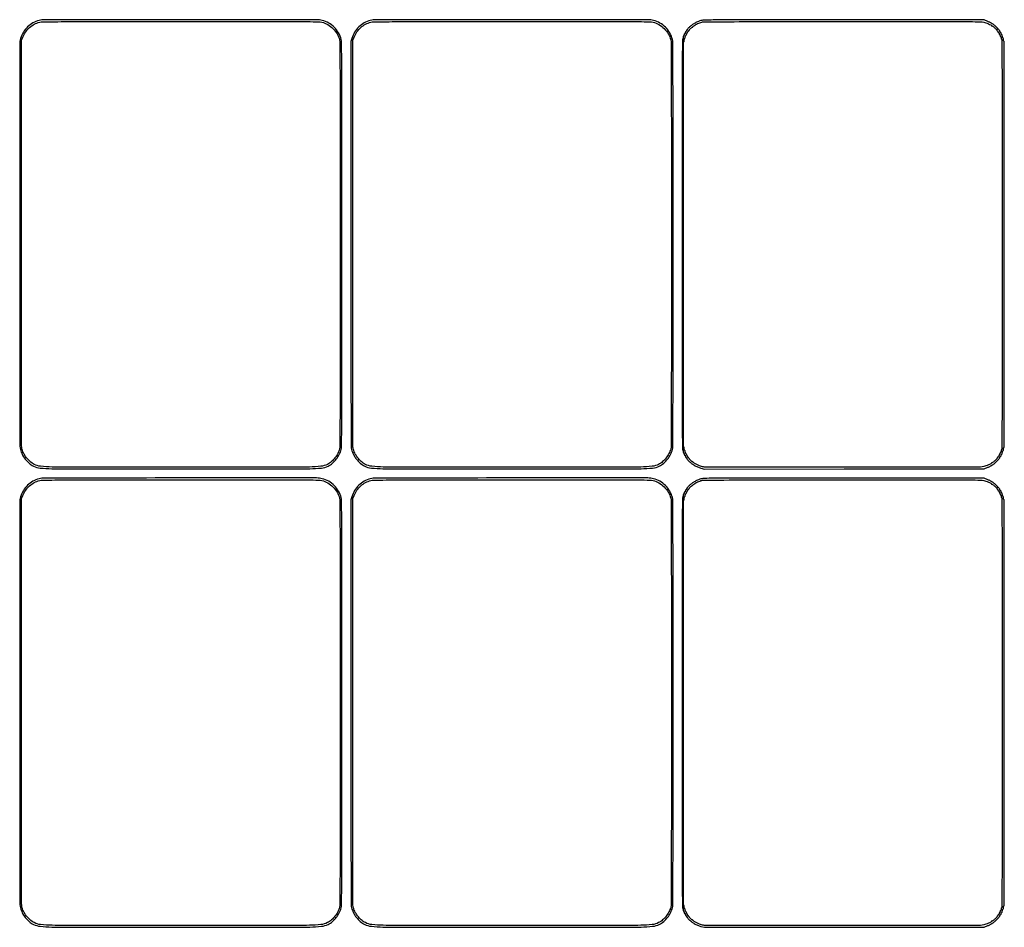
# Model space of a CAD drawing. Extents: x 5 to 206, y 6 to 274.
# Tile 2 of 2: x 5 to 198, y 96 to 274. Entities that reach past the tile are written whole.
import ezdxf

# ---------------------------------------------------------------- set-up
doc = ezdxf.new("R2010")
doc.units = 0
doc.header["$MEASUREMENT"] = 0

msp = doc.modelspace()

# ---------------------------------------------------------------- linework, layer by layer
for points in [[(8.7984, 274.055805, 0.065323), (7.588419, 273.563802, 0.063948), (6.536622, 272.773502, 0.063438), (5.711768, 271.736586, 0.062472), (5.168082, 270.520739), (4.9914, 269.940777), (4.9914, 230.163163, 0.000081), (4.99512, 207.172171, 0.000711), (5.012886, 196.996982, 0.00031), (5.037401, 190.524914, 0.060953), (5.119031, 189.881324, 0.054545), (5.492955, 188.878489, 0.050364), (6.082999, 187.950858, 0.051021), (6.837654, 187.171227, 0.05959), (7.6986, 186.606324, 0.089729), (9.000192, 186.228289, 0.020984), (11.277015, 186.087582, 0.004814), (15.914194, 186.040601, 0.000126), (36.5895, 186.0354, 0.000126), (57.264806, 186.040601, 0.004814), (61.901985, 186.087582, 0.020984), (64.178808, 186.228289, 0.089729), (65.4804, 186.606324, 0.05959), (66.341346, 187.171227, 0.051021), (67.096001, 187.950858, 0.050364), (67.686045, 188.878489, 0.054545), (68.059969, 189.881324, 0.060951), (68.141594, 190.524862, 0.00031), (68.166114, 196.988502, 0.000712), (68.18388, 207.150847, 0.000081), (68.1876, 230.112, 0.000081), (68.18388, 253.073153, 0.000712), (68.166114, 263.235498, 0.00031), (68.141594, 269.699138, 0.060951), (68.059969, 270.342676, 0.068451), (67.547178, 271.609566, 0.066122), (66.706619, 272.707619, 0.066122), (65.608566, 273.548178, 0.068451), (64.341676, 274.060969, 0.062027), (63.231643, 274.199347, 0.000055), (36.561327, 274.199793, 0.000053), (9.875606, 274.19447, 0.063945)], [(64.249275, 273.720898, -0.068755), (65.418674, 273.237339, -0.064089), (66.444479, 272.445479, -0.064089), (67.236339, 271.419674, -0.068755), (67.719898, 270.250275, -0.062654), (67.803095, 269.612227, -0.000324), (67.827716, 263.249747, -0.000726), (67.845522, 253.190666, -0.00008), (67.8492, 230.112, -0.00008), (67.845522, 207.033334, -0.000726), (67.827716, 196.974253, -0.000324), (67.803095, 190.611773, -0.062654), (67.719898, 189.973725, -0.054027), (67.37351, 189.061098, -0.04865), (66.829603, 188.208642, -0.049), (66.135869, 187.483219, -0.056811), (65.3457, 186.946912, -0.09492), (64.086528, 186.566311, -0.021086), (61.83043, 186.426042, -0.004856), (57.224054, 186.378986, -0.000126), (36.5895, 186.3738, -0.000126), (15.954946, 186.378986, -0.004856), (11.34857, 186.426042, -0.021086), (9.092472, 186.566311, -0.09492), (7.8333, 186.946912, -0.060368), (7.016231, 187.50998, -0.048952), (6.291096, 188.289944, -0.049201), (5.735092, 189.191063, -0.062856), (5.420161, 190.113613, -0.050392), (5.371366, 190.586961, -0.00007), (5.354267, 199.664002, -0.00045), (5.344182, 211.615969, -0.000125), (5.349937, 230.3658), (5.3721, 270.1701), (5.616148, 270.7623, -0.053731), (6.178146, 271.795303, -0.058594), (6.933552, 272.651962, -0.059359), (7.857631, 273.301251, -0.057689), (8.917153, 273.722794, -0.064462), (9.437441, 273.793285, -0.000377), (14.320813, 273.818503, -0.000915), (21.700385, 273.83754, -0.000136), (36.550576, 273.844632, -0.000118), (52.331395, 273.844128, -0.00105), (59.288482, 273.827654, -0.000656), (63.629187, 273.802565, -0.062007)], [(73.7712, 274.055805, 0.065323), (72.561219, 273.563802, 0.063948), (71.509422, 272.773502, 0.063438), (70.684568, 271.736586, 0.062472), (70.140882, 270.520739), (69.9642, 269.940777), (69.9642, 230.163163, 0.000081), (69.96792, 207.172171, 0.000711), (69.985686, 196.996982, 0.00031), (70.010201, 190.524914, 0.060953), (70.091831, 189.881324, 0.054545), (70.465755, 188.878489, 0.050364), (71.055799, 187.950858, 0.051021), (71.810454, 187.171227, 0.05959), (72.6714, 186.606324, 0.089729), (73.972992, 186.228289, 0.020984), (76.249815, 186.087582, 0.004814), (80.886994, 186.040601, 0.000126), (101.5623, 186.0354, 0.000126), (122.237606, 186.040601, 0.004814), (126.874785, 186.087582, 0.020984), (129.151608, 186.228289, 0.089729), (130.4532, 186.606324, 0.05959), (131.314146, 187.171227, 0.051021), (132.068801, 187.950858, 0.050364), (132.658845, 188.878489, 0.054545), (133.032769, 189.881324, 0.060951), (133.114394, 190.524862, 0.00031), (133.138914, 196.988502, 0.000712), (133.15668, 207.150847, 0.000081), (133.1604, 230.112, 0.000081), (133.15668, 253.073153, 0.000712), (133.138914, 263.235498, 0.00031), (133.114394, 269.699138, 0.060951), (133.032769, 270.342676, 0.068451), (132.519978, 271.609566, 0.066122), (131.679419, 272.707619, 0.066122), (130.581366, 273.548178, 0.068451), (129.314476, 274.060969, 0.062027), (128.204443, 274.199347, 0.000055), (101.534127, 274.199793, 0.000053), (74.848406, 274.19447, 0.063945)], [(129.222075, 273.720898, -0.068755), (130.391474, 273.237339, -0.064089), (131.417279, 272.445479, -0.064089), (132.209139, 271.419674, -0.068755), (132.692698, 270.250275, -0.062654), (132.775895, 269.612227, -0.000324), (132.800516, 263.249747, -0.000726), (132.818322, 253.190666, -0.00008), (132.822, 230.112, -0.00008), (132.818322, 207.033334, -0.000726), (132.800516, 196.974253, -0.000324), (132.775895, 190.611773, -0.062654), (132.692698, 189.973725, -0.054027), (132.34631, 189.061098, -0.04865), (131.802403, 188.208642, -0.049), (131.108669, 187.483219, -0.056811), (130.3185, 186.946912, -0.09492), (129.059328, 186.566311, -0.021086), (126.80323, 186.426042, -0.004856), (122.196854, 186.378986, -0.000126), (101.5623, 186.3738, -0.000126), (80.927746, 186.378986, -0.004856), (76.32137, 186.426042, -0.021086), (74.065272, 186.566311, -0.09492), (72.8061, 186.946912, -0.060368), (71.989031, 187.50998, -0.048952), (71.263896, 188.289944, -0.049201), (70.707892, 189.191063, -0.062856), (70.392961, 190.113613, -0.050392), (70.344166, 190.586961, -0.00007), (70.327067, 199.664002, -0.00045), (70.316982, 211.615969, -0.000125), (70.322737, 230.3658), (70.3449, 270.1701), (70.588948, 270.7623, -0.053731), (71.150946, 271.795303, -0.058594), (71.906352, 272.651962, -0.059359), (72.830431, 273.301251, -0.057689), (73.889953, 273.722794, -0.064462), (74.410241, 273.793285, -0.000377), (79.293613, 273.818503, -0.000915), (86.673185, 273.83754, -0.000136), (101.523376, 273.844632, -0.000118), (117.304195, 273.844128, -0.00105), (124.261282, 273.827654, -0.000656), (128.601987, 273.802565, -0.062007)], [(138.575627, 274.008593, 0.02319), (138.283442, 273.9153, 0.013958), (137.94594, 273.779185, 0.013838), (137.610139, 273.621532, 0.019758), (137.322187, 273.461925, 0.023703), (136.857352, 273.148648, 0.020742), (136.402322, 272.779246, 0.014894), (136.023787, 272.424355, 0.199547), (135.9522, 272.252125, -0.088862), (135.945776, 272.216264, -0.094958), (135.927349, 272.18579, -0.099929), (135.899875, 272.165403, -0.11024), (135.8676, 272.1582, 0.148195), (135.835337, 272.148423, 0.098894), (135.807851, 272.120923, 0.082425), (135.789319, 272.079814, 0.064853), (135.783, 272.0313, -0.063559), (135.776807, 271.982782, -0.081496), (135.758622, 271.941677, -0.098464), (135.731661, 271.914174, -0.150892), (135.700012, 271.9044, 0.196992), (135.664432, 271.889816, 0.05533), (135.625808, 271.842272, 0.046776), (135.590353, 271.773869, 0.034719), (135.56394, 271.6929, -0.031538), (135.538092, 271.611917, -0.043524), (135.504293, 271.543528, -0.050787), (135.468062, 271.495619, -0.208396), (135.435429, 271.4814, 0.202466), (135.406603, 271.469229, 0.084282), (135.382157, 271.433768, 0.064406), (135.365543, 271.38132, 0.044563), (135.36, 271.31925, -0.051902), (135.353313, 271.255001, -0.057769), (135.333546, 271.195913, -0.065835), (135.304424, 271.150453, -0.137823), (135.269943, 271.127081, 0.198786), (135.23211, 271.094285, 0.03054), (135.192245, 271.000796, 0.030152), (135.156857, 270.878525, 0.02203), (135.131903, 270.739331, -0.018956), (135.108196, 270.60224, -0.02954), (135.076437, 270.486683, -0.029333), (135.041774, 270.401368, -0.28924), (135.010461, 270.3816, 0.413675), (134.979404, 270.3506, 0.000004), (134.958189, 258.766483, 0.000292), (134.942152, 245.832403, 0.000164), (134.937, 230.112, 0.000164), (134.942152, 214.391597, 0.000292), (134.958189, 201.457517, 0.000004), (134.979404, 189.8734, 0.413675), (135.010461, 189.8424, -0.28924), (135.041774, 189.822632, -0.029333), (135.076437, 189.737317, -0.02954), (135.108196, 189.62176, -0.018956), (135.131903, 189.484669, 0.02203), (135.156857, 189.345475, 0.030152), (135.192245, 189.223204, 0.03054), (135.23211, 189.129715, 0.198786), (135.269943, 189.096919, -0.137823), (135.304424, 189.073547, -0.065835), (135.333546, 189.028087, -0.057769), (135.353313, 188.968999, -0.051902), (135.36, 188.90475, 0.044563), (135.365543, 188.84268, 0.064406), (135.382157, 188.790232, 0.084282), (135.406603, 188.754771, 0.202466), (135.435429, 188.7426, -0.208396), (135.468062, 188.728381, -0.050787), (135.504293, 188.680472, -0.043524), (135.538092, 188.612083, -0.031538), (135.56394, 188.5311, 0.034719), (135.590353, 188.450131, 0.046776), (135.625808, 188.381728, 0.05533), (135.664432, 188.334184, 0.196992), (135.700012, 188.3196, -0.150892), (135.731661, 188.309826, -0.098464), (135.758622, 188.282323, -0.081496), (135.776807, 188.241218, -0.063559), (135.783, 188.1927, 0.064853), (135.789319, 188.144186, 0.082425), (135.807851, 188.103077, 0.098894), (135.835337, 188.075577, 0.148195), (135.8676, 188.0658, -0.11024), (135.899875, 188.058597, -0.099929), (135.927349, 188.03821, -0.094958), (135.945776, 188.007736, -0.088862), (135.9522, 187.971875, 0.199555), (136.023806, 187.799607, 0.014898), (136.402404, 187.444686, 0.020744), (136.857565, 187.075219, 0.023688), (137.322628, 186.761807, 0.019436), (137.625579, 186.593632, 0.016402), (137.958128, 186.439062, 0.016509), (138.29732, 186.307781, 0.020662), (138.620173, 186.209695), (139.297509, 186.034121), (166.748405, 186.055911), (194.1993, 186.0777), (194.89725, 186.365886, 0.008174), (195.164775, 186.481503, 0.012855), (195.390177, 186.590381, 0.006873), (195.572905, 186.687715, 0.273426), (195.5952, 186.725436, -0.157815), (195.60401, 186.752655, -0.097188), (195.628848, 186.775837, -0.079117), (195.665943, 186.791488, -0.060412), (195.709746, 186.7968, 0.146182), (195.824713, 186.831146, 0.023298), (196.017025, 186.970542, 0.019273), (196.271205, 187.19005, 0.007248), (196.6104, 187.515922, 0.005942), (196.947819, 187.857653, 0.023054), (197.144223, 188.081105, 0.036671), (197.254982, 188.242427, 0.132861), (197.2872, 188.361532, -0.086643), (197.296684, 188.415854, -0.066359), (197.324477, 188.46947, -0.065914), (197.365589, 188.514279, -0.082778), (197.4141, 188.542806, 0.098143), (197.462621, 188.573367, 0.066864), (197.503723, 188.624242, 0.064008), (197.531518, 188.686789, 0.07271), (197.541, 188.751651, -0.044123), (197.546421, 188.812957, -0.06393), (197.562675, 188.864756, -0.083732), (197.586586, 188.899795, -0.203985), (197.614787, 188.9118, 0.277998), (197.6466, 188.930969, 0.031218), (197.682795, 189.011205, 0.030734), (197.716602, 189.120528, 0.019977), (197.742687, 189.2502, -0.022653), (197.769491, 189.379855, -0.034344), (197.805462, 189.489195, -0.037096), (197.844693, 189.56825, -0.264949), (197.8804, 189.5886, 0.297409), (197.912775, 189.609726, 0.043099), (197.939442, 189.688005, 0.037255), (197.957949, 189.797311, 0.023315), (197.964, 189.927, -0.023598), (197.970124, 190.056687, -0.037669), (197.988851, 190.165995, -0.04382), (198.015849, 190.244161, -0.295869), (198.0486, 190.2654, 0.413581), (198.090722, 190.307431, 0.000009), (198.112005, 200.2482, 0.000394), (198.128362, 212.490364, 0.000137), (198.1332, 230.112, 0.000137), (198.128362, 247.733636, 0.000394), (198.112005, 259.9758, 0.000009), (198.090722, 269.916569, 0.413581), (198.0486, 269.9586, -0.295869), (198.015849, 269.979839, -0.04382), (197.988851, 270.058005, -0.037669), (197.970124, 270.167313, -0.023598), (197.964, 270.297, 0.023315), (197.957949, 270.426689, 0.037255), (197.939442, 270.535995, 0.043099), (197.912775, 270.614274, 0.297409), (197.8804, 270.6354, -0.264949), (197.844693, 270.65575, -0.037096), (197.805462, 270.734805, -0.034344), (197.769491, 270.844145, -0.022653), (197.742687, 270.9738, 0.019977), (197.716602, 271.103472, 0.030734), (197.682795, 271.212795, 0.031218), (197.6466, 271.293031, 0.277998), (197.614787, 271.3122, -0.203985), (197.586586, 271.324205, -0.083732), (197.562675, 271.359244, -0.06393), (197.546421, 271.411043, -0.044123), (197.541, 271.472349, 0.07271), (197.531518, 271.537211, 0.064008), (197.503723, 271.599758, 0.066864), (197.462621, 271.650633, 0.098143), (197.4141, 271.681194, -0.082778), (197.365589, 271.709721, -0.065914), (197.324477, 271.75453, -0.066359), (197.296684, 271.808146, -0.086643), (197.2872, 271.862468, 0.132861), (197.254982, 271.981573, 0.036671), (197.144223, 272.142895, 0.023054), (196.947819, 272.366347, 0.005942), (196.6104, 272.708078, 0.007248), (196.271205, 273.03395, 0.019273), (196.017025, 273.253458, 0.023298), (195.824713, 273.392854, 0.146182), (195.709746, 273.4272, -0.060412), (195.665943, 273.432512, -0.079117), (195.628848, 273.448163, -0.097188), (195.60401, 273.471345, -0.157815), (195.5952, 273.498564, 0.273426), (195.572905, 273.536285, 0.006873), (195.390177, 273.633619, 0.012855), (195.164775, 273.742497, 0.008174), (194.89725, 273.858114), (194.1993, 274.1463), (166.7043, 274.162646, 0.000081), (148.510542, 274.170507, 0.001437), (142.631309, 274.155201, 0.002177), (139.399832, 274.12343, 0.062206)], [(194.118076, 273.719009, -0.025404), (194.53979, 273.586087, -0.015241), (195.026254, 273.388047, -0.008742), (195.479581, 273.177627, -0.18145), (195.5811, 273.07076, 0.087329), (195.597592, 273.04531, 0.064012), (195.623512, 273.023752, 0.063077), (195.654498, 273.009167, 0.078646), (195.685883, 273.0042, -0.177959), (195.844717, 272.945819, -0.00992), (196.246, 272.590801, -0.009328), (196.635099, 272.218904, -0.199938), (196.695, 272.075095, 0.097263), (196.701453, 272.042235, 0.09751), (196.719851, 272.01429, 0.098351), (196.747316, 271.995578, 0.100842), (196.7796, 271.989, -0.151099), (196.811864, 271.979022, -0.09843), (196.839349, 271.950943, -0.081424), (196.857888, 271.908979, -0.063461), (196.8642, 271.859445, 0.088478), (196.873682, 271.806278, 0.06652), (196.901477, 271.753642, 0.065663), (196.942589, 271.709495, 0.081035), (196.9911, 271.681194, -0.098143), (197.039621, 271.650633, -0.066864), (197.080723, 271.599758, -0.064008), (197.108518, 271.537211, -0.07271), (197.118, 271.472349, 0.050854), (197.124249, 271.411069, 0.070807), (197.142851, 271.359244, 0.0909), (197.170307, 271.324396, 0.182536), (197.2026, 271.3122, -0.185417), (197.234898, 271.299797, -0.090018), (197.262349, 271.264273, -0.069864), (197.280956, 271.211477, -0.049879), (197.2872, 271.149043, 0.064082), (197.296432, 271.077307, 0.039128), (197.324477, 270.996536, 0.038656), (197.365516, 270.919536, 0.054664), (197.4141, 270.858986, -0.069264), (197.462737, 270.794619, -0.038968), (197.503723, 270.705459, -0.038047), (197.531668, 270.607144, -0.050261), (197.541, 270.514543, 0.037042), (197.547181, 270.431231, 0.055756), (197.565851, 270.360903, 0.073141), (197.593189, 270.312814, 0.230944), (197.6256, 270.297, -0.413587), (197.667723, 270.254967, -0.000009), (197.689005, 260.2296, -0.00039), (197.705362, 247.883548, -0.000136), (197.7102, 230.112, -0.000136), (197.705362, 212.340452, -0.00039), (197.689005, 199.9944, -0.000009), (197.667723, 189.969033, -0.413587), (197.6256, 189.927, 0.230944), (197.593189, 189.911186, 0.073141), (197.565851, 189.863097, 0.055756), (197.547181, 189.792769, 0.037042), (197.541, 189.709457, -0.050261), (197.531668, 189.616856, -0.038047), (197.503723, 189.518541, -0.038968), (197.462737, 189.429381, -0.069264), (197.4141, 189.365014, 0.054664), (197.365516, 189.304464, 0.038656), (197.324477, 189.227464, 0.039128), (197.296432, 189.146693, 0.064082), (197.2872, 189.074957, -0.049879), (197.280956, 189.012523, -0.069864), (197.262349, 188.959727, -0.090018), (197.234898, 188.924203, -0.185417), (197.2026, 188.9118, 0.182536), (197.170307, 188.899604, 0.0909), (197.142851, 188.864756, 0.070807), (197.124249, 188.812931, 0.050854), (197.118, 188.751651, -0.07271), (197.108518, 188.686789, -0.064008), (197.080723, 188.624242, -0.066864), (197.039621, 188.573367, -0.098143), (196.9911, 188.542806, 0.081035), (196.942589, 188.514505, 0.065663), (196.901477, 188.470358, 0.06652), (196.873682, 188.417722, 0.088478), (196.8642, 188.364555, -0.063461), (196.857888, 188.315021, -0.081424), (196.839349, 188.273057, -0.09843), (196.811864, 188.244978, -0.151099), (196.7796, 188.235, 0.100842), (196.747316, 188.228422, 0.098351), (196.719851, 188.20971, 0.09751), (196.701453, 188.181765, 0.097263), (196.695, 188.148905, -0.199938), (196.635099, 188.005096, -0.009328), (196.246, 187.633199, -0.00992), (195.844717, 187.278181, -0.177959), (195.685883, 187.2198, 0.078646), (195.654498, 187.214833, 0.063077), (195.623512, 187.200248, 0.064012), (195.597592, 187.17869, 0.087329), (195.5811, 187.15324, -0.18145), (195.479581, 187.046373, -0.008742), (195.026254, 186.835953, -0.015241), (194.53979, 186.637913, -0.025404), (194.118076, 186.504991, -0.061843), (193.486056, 186.421712, -0.000704), (189.217615, 186.395778, -0.00107), (182.326649, 186.378354, -0.000116), (166.453876, 186.375868, -0.000202), (154.330176, 186.381695, -0.000585), (145.936582, 186.398946, -0.00009), (139.290316, 186.421587, -0.055181), (138.9132, 186.464703, -0.041205), (138.510755, 186.592044, -0.014511), (137.956919, 186.837933, -0.013425), (137.428395, 187.108871, -0.06245), (137.151066, 187.30908, 0.012204), (137.08003, 187.372093, 0.016505), (137.012658, 187.425272, 0.013502), (136.954822, 187.465539, 0.146328), (136.927867, 187.4736, -0.189042), (136.852026, 187.503337, -0.00702), (136.625645, 187.7191, -0.006907), (136.405087, 187.94136, -0.194327), (136.3752, 188.015355, 0.153178), (136.364768, 188.048609, 0.014292), (136.313072, 188.118541, 0.017315), (136.244708, 188.199743, 0.01275), (136.1637, 188.284991, -0.026475), (136.08275, 188.374999, -0.028952), (136.014328, 188.47051, -0.030148), (135.966017, 188.558218, -0.111254), (135.9522, 188.619545, 0.066978), (135.945871, 188.666584, 0.083889), (135.927349, 188.706453, 0.099491), (135.899862, 188.733116, 0.143944), (135.8676, 188.7426, -0.154765), (135.835335, 188.752832, -0.09778), (135.807851, 188.781652, -0.080164), (135.789304, 188.824709, -0.061768), (135.783, 188.875543, 0.075276), (135.773903, 188.935626, 0.03846), (135.745723, 189.006711, 0.037117), (135.704667, 189.077024, 0.045706), (135.6561, 189.135386, -0.066186), (135.607477, 189.198921, -0.039096), (135.566477, 189.285362, -0.038434), (135.538519, 189.379772, -0.052818), (135.5292, 189.467743, 0.039287), (135.523009, 189.546416, 0.058452), (135.504349, 189.612847, 0.076865), (135.476982, 189.658087, 0.22187), (135.4446, 189.6732, -0.295869), (135.411849, 189.694439, -0.04382), (135.384851, 189.772605, -0.037669), (135.366124, 189.881913, -0.023598), (135.36, 190.0116, 0.023598), (135.353876, 190.141287, 0.037669), (135.335149, 190.250595, 0.04382), (135.308151, 190.328761, 0.295869), (135.2754, 190.35, -0.41358), (135.233279, 190.39203, -0.000009), (135.211995, 200.31165, -0.000394), (135.195638, 212.527841, -0.000138), (135.1908, 230.112, -0.000138), (135.195638, 247.696159, -0.000394), (135.211995, 259.91235, -0.000009), (135.233279, 269.83197, -0.41358), (135.2754, 269.874, 0.295869), (135.308151, 269.895239, 0.04382), (135.335149, 269.973405, 0.037669), (135.353876, 270.082713, 0.023598), (135.36, 270.2124, -0.023598), (135.366124, 270.342087, -0.037669), (135.384851, 270.451395, -0.04382), (135.411849, 270.529561, -0.295869), (135.4446, 270.5508, 0.22187), (135.476982, 270.565913, 0.076865), (135.504349, 270.611153, 0.058452), (135.523009, 270.677584, 0.039287), (135.5292, 270.756257, -0.052818), (135.538519, 270.844228, -0.038434), (135.566477, 270.938638, -0.039096), (135.607477, 271.025079, -0.066186), (135.6561, 271.088614, 0.045706), (135.704667, 271.146976, 0.037117), (135.745723, 271.217289, 0.03846), (135.773903, 271.288374, 0.075276), (135.783, 271.348457, -0.061768), (135.789304, 271.399291, -0.080164), (135.807851, 271.442348, -0.09778), (135.835335, 271.471168, -0.154765), (135.8676, 271.4814, 0.143944), (135.899862, 271.490884, 0.099491), (135.927349, 271.517547, 0.083889), (135.945871, 271.557416, 0.066978), (135.9522, 271.604455, -0.111254), (135.966017, 271.665782, -0.030148), (136.014328, 271.75349, -0.028952), (136.08275, 271.849001, -0.026475), (136.1637, 271.939009, 0.01275), (136.244708, 272.024257, 0.017315), (136.313072, 272.105459, 0.014292), (136.364768, 272.175391, 0.153178), (136.3752, 272.208645, -0.198201), (136.412948, 272.300131, -0.011637), (136.634561, 272.512824, -0.012361), (136.865182, 272.713819, -0.174785), (136.96663, 272.7504, 0.076179), (136.999246, 272.755398, 0.089394), (137.026923, 272.769893, 0.100745), (137.045425, 272.791453, 0.127792), (137.052, 272.81676, -0.201952), (137.066477, 272.851141, -0.021282), (137.132767, 272.910602, -0.023646), (137.22163, 272.976947, -0.016809), (137.32695, 273.043038, 0.007329), (137.435332, 273.108221, 0.009247), (137.533559, 273.171822, 0.007632), (137.613755, 273.227678, 0.070621), (137.6442, 273.256885, -0.128917), (137.738996, 273.328834, -0.004102), (138.190268, 273.511492, -0.008508), (138.634959, 273.678563, -0.027221), (138.938617, 273.768498, -0.057755), (139.161782, 273.794984, -0.000023), (147.120455, 273.816512, -0.000364), (155.962357, 273.833588, -0.000221), (166.411576, 273.84154, -0.000116), (182.319463, 273.842914, -0.001069), (189.215931, 273.827163, -0.000705), (193.485697, 273.802258, -0.061903)], [(8.7984, 184.126005, 0.065323), (7.588419, 183.634002, 0.063948), (6.536622, 182.843702, 0.063438), (5.711768, 181.806786, 0.062472), (5.168082, 180.590939), (4.9914, 180.010977), (4.9914, 140.233363, 0.000081), (4.99512, 117.242371, 0.000711), (5.012886, 107.067182, 0.00031), (5.037401, 100.595114, 0.060953), (5.119031, 99.951524, 0.054545), (5.492955, 98.948689, 0.050364), (6.082999, 98.021058, 0.051021), (6.837654, 97.241427, 0.05959), (7.6986, 96.676524, 0.089729), (9.000192, 96.298489, 0.020984), (11.277015, 96.157782, 0.004814), (15.914194, 96.110801, 0.000126), (36.5895, 96.1056, 0.000126), (57.264806, 96.110801, 0.004814), (61.901985, 96.157782, 0.020984), (64.178808, 96.298489, 0.089729), (65.4804, 96.676524, 0.05959), (66.341346, 97.241427, 0.051021), (67.096001, 98.021058, 0.050364), (67.686045, 98.948689, 0.054545), (68.059969, 99.951524, 0.060951), (68.141594, 100.595062, 0.00031), (68.166114, 107.058702, 0.000712), (68.18388, 117.221047, 0.000081), (68.1876, 140.1822, 0.000081), (68.18388, 163.143353, 0.000712), (68.166114, 173.305698, 0.00031), (68.141594, 179.769338, 0.060951), (68.059969, 180.412876, 0.068451), (67.547178, 181.679766, 0.066122), (66.706619, 182.777819, 0.066122), (65.608566, 183.618378, 0.068451), (64.341676, 184.131169, 0.062027), (63.231643, 184.269547, 0.000055), (36.561327, 184.269993, 0.000053), (9.875606, 184.26467, 0.063945)], [(64.249275, 183.791098, -0.068755), (65.418674, 183.307539, -0.064089), (66.444479, 182.515679, -0.064089), (67.236339, 181.489874, -0.068755), (67.719898, 180.320475, -0.062654), (67.803095, 179.682427, -0.000324), (67.827716, 173.319947, -0.000726), (67.845522, 163.260866, -0.00008), (67.8492, 140.1822, -0.00008), (67.845522, 117.103534, -0.000726), (67.827716, 107.044453, -0.000324), (67.803095, 100.681973, -0.062654), (67.719898, 100.043925, -0.054027), (67.37351, 99.131298, -0.04865), (66.829603, 98.278842, -0.049), (66.135869, 97.553419, -0.056811), (65.3457, 97.017112, -0.09492), (64.086528, 96.636511, -0.021086), (61.83043, 96.496242, -0.004856), (57.224054, 96.449186, -0.000126), (36.5895, 96.444, -0.000126), (15.954946, 96.449186, -0.004856), (11.34857, 96.496242, -0.021086), (9.092472, 96.636511, -0.09492), (7.8333, 97.017112, -0.060368), (7.016231, 97.58018, -0.048952), (6.291096, 98.360144, -0.049201), (5.735092, 99.261263, -0.062856), (5.420161, 100.183813, -0.050392), (5.371366, 100.657161, -0.00007), (5.354267, 109.734202, -0.00045), (5.344182, 121.686169, -0.000125), (5.349937, 140.436), (5.3721, 180.2403), (5.616148, 180.8325, -0.053731), (6.178146, 181.865503, -0.058594), (6.933552, 182.722162, -0.059359), (7.857631, 183.371451, -0.057689), (8.917153, 183.792994, -0.064462), (9.437441, 183.863485, -0.000377), (14.320813, 183.888703, -0.000915), (21.700385, 183.90774, -0.000136), (36.550576, 183.914832, -0.000118), (52.331395, 183.914328, -0.00105), (59.288482, 183.897854, -0.000656), (63.629187, 183.872765, -0.062007)], [(73.7712, 184.126005, 0.065323), (72.561219, 183.634002, 0.063948), (71.509422, 182.843702, 0.063438), (70.684568, 181.806786, 0.062472), (70.140882, 180.590939), (69.9642, 180.010977), (69.9642, 140.233363, 0.000081), (69.96792, 117.242371, 0.000711), (69.985686, 107.067182, 0.00031), (70.010201, 100.595114, 0.060953), (70.091831, 99.951524, 0.054545), (70.465755, 98.948689, 0.050364), (71.055799, 98.021058, 0.051021), (71.810454, 97.241427, 0.05959), (72.6714, 96.676524, 0.089729), (73.972992, 96.298489, 0.020984), (76.249815, 96.157782, 0.004814), (80.886994, 96.110801, 0.000126), (101.5623, 96.1056, 0.000126), (122.237606, 96.110801, 0.004814), (126.874785, 96.157782, 0.020984), (129.151608, 96.298489, 0.089729), (130.4532, 96.676524, 0.05959), (131.314146, 97.241427, 0.051021), (132.068801, 98.021058, 0.050364), (132.658845, 98.948689, 0.054545), (133.032769, 99.951524, 0.060951), (133.114394, 100.595062, 0.00031), (133.138914, 107.058702, 0.000712), (133.15668, 117.221047, 0.000081), (133.1604, 140.1822, 0.000081), (133.15668, 163.143353, 0.000712), (133.138914, 173.305698, 0.00031), (133.114394, 179.769338, 0.060951), (133.032769, 180.412876, 0.068451), (132.519978, 181.679766, 0.066122), (131.679419, 182.777819, 0.066122), (130.581366, 183.618378, 0.068451), (129.314476, 184.131169, 0.062027), (128.204443, 184.269547, 0.000055), (101.534127, 184.269993, 0.000053), (74.848406, 184.26467, 0.063945)], [(129.222075, 183.791098, -0.068755), (130.391474, 183.307539, -0.064089), (131.417279, 182.515679, -0.064089), (132.209139, 181.489874, -0.068755), (132.692698, 180.320475, -0.062654), (132.775895, 179.682427, -0.000324), (132.800516, 173.319947, -0.000726), (132.818322, 163.260866, -0.00008), (132.822, 140.1822, -0.00008), (132.818322, 117.103534, -0.000726), (132.800516, 107.044453, -0.000324), (132.775895, 100.681973, -0.062654), (132.692698, 100.043925, -0.054027), (132.34631, 99.131298, -0.04865), (131.802403, 98.278842, -0.049), (131.108669, 97.553419, -0.056811), (130.3185, 97.017112, -0.09492), (129.059328, 96.636511, -0.021086), (126.80323, 96.496242, -0.004856), (122.196854, 96.449186, -0.000126), (101.5623, 96.444, -0.000126), (80.927746, 96.449186, -0.004856), (76.32137, 96.496242, -0.021086), (74.065272, 96.636511, -0.09492), (72.8061, 97.017112, -0.060368), (71.989031, 97.58018, -0.048952), (71.263896, 98.360144, -0.049201), (70.707892, 99.261263, -0.062856), (70.392961, 100.183813, -0.050392), (70.344166, 100.657161, -0.00007), (70.327067, 109.734202, -0.00045), (70.316982, 121.686169, -0.000125), (70.322737, 140.436), (70.3449, 180.2403), (70.588948, 180.8325, -0.053731), (71.150946, 181.865503, -0.058594), (71.906352, 182.722162, -0.059359), (72.830431, 183.371451, -0.057689), (73.889953, 183.792994, -0.064462), (74.410241, 183.863485, -0.000377), (79.293613, 183.888703, -0.000915), (86.673185, 183.90774, -0.000136), (101.523376, 183.914832, -0.000118), (117.304195, 183.914328, -0.00105), (124.261282, 183.897854, -0.000656), (128.601987, 183.872765, -0.062007)], [(138.575627, 184.078793, 0.02319), (138.283442, 183.9855, 0.013958), (137.94594, 183.849385, 0.013838), (137.610139, 183.691732, 0.019758), (137.322187, 183.532125, 0.023703), (136.857352, 183.218848, 0.020742), (136.402322, 182.849446, 0.014894), (136.023787, 182.494555, 0.199547), (135.9522, 182.322325, -0.088862), (135.945776, 182.286464, -0.094958), (135.927349, 182.25599, -0.099929), (135.899875, 182.235603, -0.11024), (135.8676, 182.2284, 0.148195), (135.835337, 182.218623, 0.098894), (135.807851, 182.191123, 0.082425), (135.789319, 182.150014, 0.064853), (135.783, 182.1015, -0.063559), (135.776807, 182.052982, -0.081496), (135.758622, 182.011877, -0.098464), (135.731661, 181.984374, -0.150892), (135.700012, 181.9746, 0.196992), (135.664432, 181.960016, 0.05533), (135.625808, 181.912472, 0.046776), (135.590353, 181.844069, 0.034719), (135.56394, 181.7631, -0.031538), (135.538092, 181.682117, -0.043524), (135.504293, 181.613728, -0.050787), (135.468062, 181.565819, -0.208396), (135.435429, 181.5516, 0.202466), (135.406603, 181.539429, 0.084282), (135.382157, 181.503968, 0.064406), (135.365543, 181.45152, 0.044563), (135.36, 181.38945, -0.051902), (135.353313, 181.325201, -0.057769), (135.333546, 181.266113, -0.065835), (135.304424, 181.220653, -0.137823), (135.269943, 181.197281, 0.198786), (135.23211, 181.164485, 0.03054), (135.192245, 181.070996, 0.030152), (135.156857, 180.948725, 0.02203), (135.131903, 180.809531, -0.018956), (135.108196, 180.67244, -0.02954), (135.076437, 180.556883, -0.029333), (135.041774, 180.471568, -0.28924), (135.010461, 180.4518, 0.413675), (134.979404, 180.4208, 0.000004), (134.958189, 168.836683, 0.000292), (134.942152, 155.902603, 0.000164), (134.937, 140.1822, 0.000164), (134.942152, 124.461797, 0.000292), (134.958189, 111.527717, 0.000004), (134.979404, 99.9436, 0.413675), (135.010461, 99.9126, -0.28924), (135.041774, 99.892832, -0.029333), (135.076437, 99.807517, -0.02954), (135.108196, 99.69196, -0.018956), (135.131903, 99.554869, 0.02203), (135.156857, 99.415675, 0.030152), (135.192245, 99.293404, 0.03054), (135.23211, 99.199915, 0.198786), (135.269943, 99.167119, -0.137823), (135.304424, 99.143747, -0.065835), (135.333546, 99.098287, -0.057769), (135.353313, 99.039199, -0.051902), (135.36, 98.97495, 0.044563), (135.365543, 98.91288, 0.064406), (135.382157, 98.860432, 0.084282), (135.406603, 98.824971, 0.202466), (135.435429, 98.8128, -0.208396), (135.468062, 98.798581, -0.050787), (135.504293, 98.750672, -0.043524), (135.538092, 98.682283, -0.031538), (135.56394, 98.6013, 0.034719), (135.590353, 98.520331, 0.046776), (135.625808, 98.451928, 0.05533), (135.664432, 98.404384, 0.196992), (135.700012, 98.3898, -0.150892), (135.731661, 98.380026, -0.098464), (135.758622, 98.352523, -0.081496), (135.776807, 98.311418, -0.063559), (135.783, 98.2629, 0.064853), (135.789319, 98.214386, 0.082425), (135.807851, 98.173277, 0.098894), (135.835337, 98.145777, 0.148195), (135.8676, 98.136, -0.11024), (135.899875, 98.128797, -0.099929), (135.927349, 98.10841, -0.094958), (135.945776, 98.077936, -0.088862), (135.9522, 98.042075, 0.199555), (136.023806, 97.869807, 0.014898), (136.402404, 97.514886, 0.020744), (136.857565, 97.145419, 0.023688), (137.322628, 96.832007, 0.019436), (137.625579, 96.663832, 0.016402), (137.958128, 96.509262, 0.016509), (138.29732, 96.377981, 0.020662), (138.620173, 96.279895), (139.297509, 96.104321), (166.748405, 96.126111), (194.1993, 96.1479), (194.89725, 96.436086, 0.008174), (195.164775, 96.551703, 0.012855), (195.390177, 96.660581, 0.006873), (195.572905, 96.757915, 0.273426), (195.5952, 96.795636, -0.157815), (195.60401, 96.822855, -0.097188), (195.628848, 96.846037, -0.079117), (195.665943, 96.861688, -0.060412), (195.709746, 96.867, 0.146182), (195.824713, 96.901346, 0.023298), (196.017025, 97.040742, 0.019273), (196.271205, 97.26025, 0.007248), (196.6104, 97.586122, 0.005942), (196.947819, 97.927853, 0.023054), (197.144223, 98.151305, 0.036671), (197.254982, 98.312627, 0.132861), (197.2872, 98.431732, -0.086643), (197.296684, 98.486054, -0.066359), (197.324477, 98.53967, -0.065914), (197.365589, 98.584479, -0.082778), (197.4141, 98.613006, 0.098143), (197.462621, 98.643567, 0.066864), (197.503723, 98.694442, 0.064008), (197.531518, 98.756989, 0.07271), (197.541, 98.821851, -0.044123), (197.546421, 98.883157, -0.06393), (197.562675, 98.934956, -0.083732), (197.586586, 98.969995, -0.203985), (197.614787, 98.982, 0.277998), (197.6466, 99.001169, 0.031218), (197.682795, 99.081405, 0.030734), (197.716602, 99.190728, 0.019977), (197.742687, 99.3204, -0.022653), (197.769491, 99.450055, -0.034344), (197.805462, 99.559395, -0.037096), (197.844693, 99.63845, -0.264949), (197.8804, 99.6588, 0.297409), (197.912775, 99.679926, 0.043099), (197.939442, 99.758205, 0.037255), (197.957949, 99.867511, 0.023315), (197.964, 99.9972, -0.023598), (197.970124, 100.126887, -0.037669), (197.988851, 100.236195, -0.04382), (198.015849, 100.314361, -0.295869), (198.0486, 100.3356, 0.413581), (198.090722, 100.377631, 0.000009), (198.112005, 110.3184, 0.000394), (198.128362, 122.560564, 0.000137), (198.1332, 140.1822, 0.000137), (198.128362, 157.803836, 0.000394), (198.112005, 170.046, 0.000009), (198.090722, 179.986769, 0.413581), (198.0486, 180.0288, -0.295869), (198.015849, 180.050039, -0.04382), (197.988851, 180.128205, -0.037669), (197.970124, 180.237513, -0.023598), (197.964, 180.3672, 0.023315), (197.957949, 180.496889, 0.037255), (197.939442, 180.606195, 0.043099), (197.912775, 180.684474, 0.297409), (197.8804, 180.7056, -0.264949), (197.844693, 180.72595, -0.037096), (197.805462, 180.805005, -0.034344), (197.769491, 180.914345, -0.022653), (197.742687, 181.044, 0.019977), (197.716602, 181.173672, 0.030734), (197.682795, 181.282995, 0.031218), (197.6466, 181.363231, 0.277998), (197.614787, 181.3824, -0.203985), (197.586586, 181.394405, -0.083732), (197.562675, 181.429444, -0.06393), (197.546421, 181.481243, -0.044123), (197.541, 181.542549, 0.07271), (197.531518, 181.607411, 0.064008), (197.503723, 181.669958, 0.066864), (197.462621, 181.720833, 0.098143), (197.4141, 181.751394, -0.082778), (197.365589, 181.779921, -0.065914), (197.324477, 181.82473, -0.066359), (197.296684, 181.878346, -0.086643), (197.2872, 181.932668, 0.132861), (197.254982, 182.051773, 0.036671), (197.144223, 182.213095, 0.023054), (196.947819, 182.436547, 0.005942), (196.6104, 182.778278, 0.007248), (196.271205, 183.10415, 0.019273), (196.017025, 183.323658, 0.023298), (195.824713, 183.463054, 0.146182), (195.709746, 183.4974, -0.060412), (195.665943, 183.502712, -0.079117), (195.628848, 183.518363, -0.097188), (195.60401, 183.541545, -0.157815), (195.5952, 183.568764, 0.273426), (195.572905, 183.606485, 0.006873), (195.390177, 183.703819, 0.012855), (195.164775, 183.812697, 0.008174), (194.89725, 183.928314), (194.1993, 184.2165), (166.7043, 184.232846, 0.000081), (148.510542, 184.240707, 0.001437), (142.631309, 184.225401, 0.002177), (139.399832, 184.19363, 0.062206)], [(194.118076, 183.789209, -0.025404), (194.53979, 183.656287, -0.015241), (195.026254, 183.458247, -0.008742), (195.479581, 183.247827, -0.18145), (195.5811, 183.14096, 0.087329), (195.597592, 183.11551, 0.064012), (195.623512, 183.093952, 0.063077), (195.654498, 183.079367, 0.078646), (195.685883, 183.0744, -0.177959), (195.844717, 183.016019, -0.00992), (196.246, 182.661001, -0.009328), (196.635099, 182.289104, -0.199938), (196.695, 182.145295, 0.097263), (196.701453, 182.112435, 0.09751), (196.719851, 182.08449, 0.098351), (196.747316, 182.065778, 0.100842), (196.7796, 182.0592, -0.151099), (196.811864, 182.049222, -0.09843), (196.839349, 182.021143, -0.081424), (196.857888, 181.979179, -0.063461), (196.8642, 181.929645, 0.088478), (196.873682, 181.876478, 0.06652), (196.901477, 181.823842, 0.065663), (196.942589, 181.779695, 0.081035), (196.9911, 181.751394, -0.098143), (197.039621, 181.720833, -0.066864), (197.080723, 181.669958, -0.064008), (197.108518, 181.607411, -0.07271), (197.118, 181.542549, 0.050854), (197.124249, 181.481269, 0.070807), (197.142851, 181.429444, 0.0909), (197.170307, 181.394596, 0.182536), (197.2026, 181.3824, -0.185417), (197.234898, 181.369997, -0.090018), (197.262349, 181.334473, -0.069864), (197.280956, 181.281677, -0.049879), (197.2872, 181.219243, 0.064082), (197.296432, 181.147507, 0.039128), (197.324477, 181.066736, 0.038656), (197.365516, 180.989736, 0.054664), (197.4141, 180.929186, -0.069264), (197.462737, 180.864819, -0.038968), (197.503723, 180.775659, -0.038047), (197.531668, 180.677344, -0.050261), (197.541, 180.584743, 0.037042), (197.547181, 180.501431, 0.055756), (197.565851, 180.431103, 0.073141), (197.593189, 180.383014, 0.230944), (197.6256, 180.3672, -0.413587), (197.667723, 180.325167, -0.000009), (197.689005, 170.2998, -0.00039), (197.705362, 157.953748, -0.000136), (197.7102, 140.1822, -0.000136), (197.705362, 122.410652, -0.00039), (197.689005, 110.0646, -0.000009), (197.667723, 100.039233, -0.413587), (197.6256, 99.9972, 0.230944), (197.593189, 99.981386, 0.073141), (197.565851, 99.933297, 0.055756), (197.547181, 99.862969, 0.037042), (197.541, 99.779657, -0.050261), (197.531668, 99.687056, -0.038047), (197.503723, 99.588741, -0.038968), (197.462737, 99.499581, -0.069264), (197.4141, 99.435214, 0.054664), (197.365516, 99.374664, 0.038656), (197.324477, 99.297664, 0.039128), (197.296432, 99.216893, 0.064082), (197.2872, 99.145157, -0.049879), (197.280956, 99.082723, -0.069864), (197.262349, 99.029927, -0.090018), (197.234898, 98.994403, -0.185417), (197.2026, 98.982, 0.182536), (197.170307, 98.969804, 0.0909), (197.142851, 98.934956, 0.070807), (197.124249, 98.883131, 0.050854), (197.118, 98.821851, -0.07271), (197.108518, 98.756989, -0.064008), (197.080723, 98.694442, -0.066864), (197.039621, 98.643567, -0.098143), (196.9911, 98.613006, 0.081035), (196.942589, 98.584705, 0.065663), (196.901477, 98.540558, 0.06652), (196.873682, 98.487922, 0.088478), (196.8642, 98.434755, -0.063461), (196.857888, 98.385221, -0.081424), (196.839349, 98.343257, -0.09843), (196.811864, 98.315178, -0.151099), (196.7796, 98.3052, 0.100842), (196.747316, 98.298622, 0.098351), (196.719851, 98.27991, 0.09751), (196.701453, 98.251965, 0.097263), (196.695, 98.219105, -0.199938), (196.635099, 98.075296, -0.009328), (196.246, 97.703399, -0.00992), (195.844717, 97.348381, -0.177959), (195.685883, 97.29, 0.078646), (195.654498, 97.285033, 0.063077), (195.623512, 97.270448, 0.064012), (195.597592, 97.24889, 0.087329), (195.5811, 97.22344, -0.18145), (195.479581, 97.116573, -0.008742), (195.026254, 96.906153, -0.015241), (194.53979, 96.708113, -0.025404), (194.118076, 96.575191, -0.061843), (193.486056, 96.491912, -0.000704), (189.217615, 96.465978, -0.00107), (182.326649, 96.448554, -0.000116), (166.453876, 96.446068, -0.000202), (154.330176, 96.451895, -0.000585), (145.936582, 96.469146, -0.00009), (139.290316, 96.491787, -0.055181), (138.9132, 96.534903, -0.041205), (138.510755, 96.662244, -0.014511), (137.956919, 96.908133, -0.013425), (137.428395, 97.179071, -0.06245), (137.151066, 97.37928, 0.012204), (137.08003, 97.442293, 0.016505), (137.012658, 97.495472, 0.013502), (136.954822, 97.535739, 0.146328), (136.927867, 97.5438, -0.189042), (136.852026, 97.573537, -0.00702), (136.625645, 97.7893, -0.006907), (136.405087, 98.01156, -0.194327), (136.3752, 98.085555, 0.153178), (136.364768, 98.118809, 0.014292), (136.313072, 98.188741, 0.017315), (136.244708, 98.269943, 0.01275), (136.1637, 98.355191, -0.026475), (136.08275, 98.445199, -0.028952), (136.014328, 98.54071, -0.030148), (135.966017, 98.628418, -0.111254), (135.9522, 98.689745, 0.066978), (135.945871, 98.736784, 0.083889), (135.927349, 98.776653, 0.099491), (135.899862, 98.803316, 0.143944), (135.8676, 98.8128, -0.154765), (135.835335, 98.823032, -0.09778), (135.807851, 98.851852, -0.080164), (135.789304, 98.894909, -0.061768), (135.783, 98.945743, 0.075276), (135.773903, 99.005826, 0.03846), (135.745723, 99.076911, 0.037117), (135.704667, 99.147224, 0.045706), (135.6561, 99.205586, -0.066186), (135.607477, 99.269121, -0.039096), (135.566477, 99.355562, -0.038434), (135.538519, 99.449972, -0.052818), (135.5292, 99.537943, 0.039287), (135.523009, 99.616616, 0.058452), (135.504349, 99.683047, 0.076865), (135.476982, 99.728287, 0.22187), (135.4446, 99.7434, -0.295869), (135.411849, 99.764639, -0.04382), (135.384851, 99.842805, -0.037669), (135.366124, 99.952113, -0.023598), (135.36, 100.0818, 0.023598), (135.353876, 100.211487, 0.037669), (135.335149, 100.320795, 0.04382), (135.308151, 100.398961, 0.295869), (135.2754, 100.4202, -0.41358), (135.233279, 100.46223, -0.000009), (135.211995, 110.38185, -0.000394), (135.195638, 122.598041, -0.000138), (135.1908, 140.1822, -0.000138), (135.195638, 157.766359, -0.000394), (135.211995, 169.98255, -0.000009), (135.233279, 179.90217, -0.41358), (135.2754, 179.9442, 0.295869), (135.308151, 179.965439, 0.04382), (135.335149, 180.043605, 0.037669), (135.353876, 180.152913, 0.023598), (135.36, 180.2826, -0.023598), (135.366124, 180.412287, -0.037669), (135.384851, 180.521595, -0.04382), (135.411849, 180.599761, -0.295869), (135.4446, 180.621, 0.22187), (135.476982, 180.636113, 0.076865), (135.504349, 180.681353, 0.058452), (135.523009, 180.747784, 0.039287), (135.5292, 180.826457, -0.052818), (135.538519, 180.914428, -0.038434), (135.566477, 181.008838, -0.039096), (135.607477, 181.095279, -0.066186), (135.6561, 181.158814, 0.045706), (135.704667, 181.217176, 0.037117), (135.745723, 181.287489, 0.03846), (135.773903, 181.358574, 0.075276), (135.783, 181.418657, -0.061768), (135.789304, 181.469491, -0.080164), (135.807851, 181.512548, -0.09778), (135.835335, 181.541368, -0.154765), (135.8676, 181.5516, 0.143944), (135.899862, 181.561084, 0.099491), (135.927349, 181.587747, 0.083889), (135.945871, 181.627616, 0.066978), (135.9522, 181.674655, -0.111254), (135.966017, 181.735982, -0.030148), (136.014328, 181.82369, -0.028952), (136.08275, 181.919201, -0.026475), (136.1637, 182.009209, 0.01275), (136.244708, 182.094457, 0.017315), (136.313072, 182.175659, 0.014292), (136.364768, 182.245591, 0.153178), (136.3752, 182.278845, -0.198201), (136.412948, 182.370331, -0.011637), (136.634561, 182.583024, -0.012361), (136.865182, 182.784019, -0.174785), (136.96663, 182.8206, 0.076179), (136.999246, 182.825598, 0.089394), (137.026923, 182.840093, 0.100745), (137.045425, 182.861653, 0.127792), (137.052, 182.88696, -0.201952), (137.066477, 182.921341, -0.021282), (137.132767, 182.980802, -0.023646), (137.22163, 183.047147, -0.016809), (137.32695, 183.113238, 0.007329), (137.435332, 183.178421, 0.009247), (137.533559, 183.242022, 0.007632), (137.613755, 183.297878, 0.070621), (137.6442, 183.327085, -0.128917), (137.738996, 183.399034, -0.004102), (138.190268, 183.581692, -0.008508), (138.634959, 183.748763, -0.027221), (138.938617, 183.838698, -0.057755), (139.161782, 183.865184, -0.000023), (147.120455, 183.886712, -0.000364), (155.962357, 183.903788, -0.000221), (166.411576, 183.91174, -0.000116), (182.319463, 183.913114, -0.001069), (189.215931, 183.897363, -0.000705), (193.485697, 183.872458, -0.061903)]]:
    msp.add_lwpolyline(points, format="xyb", close=True)

doc.saveas('drawing.dxf')
